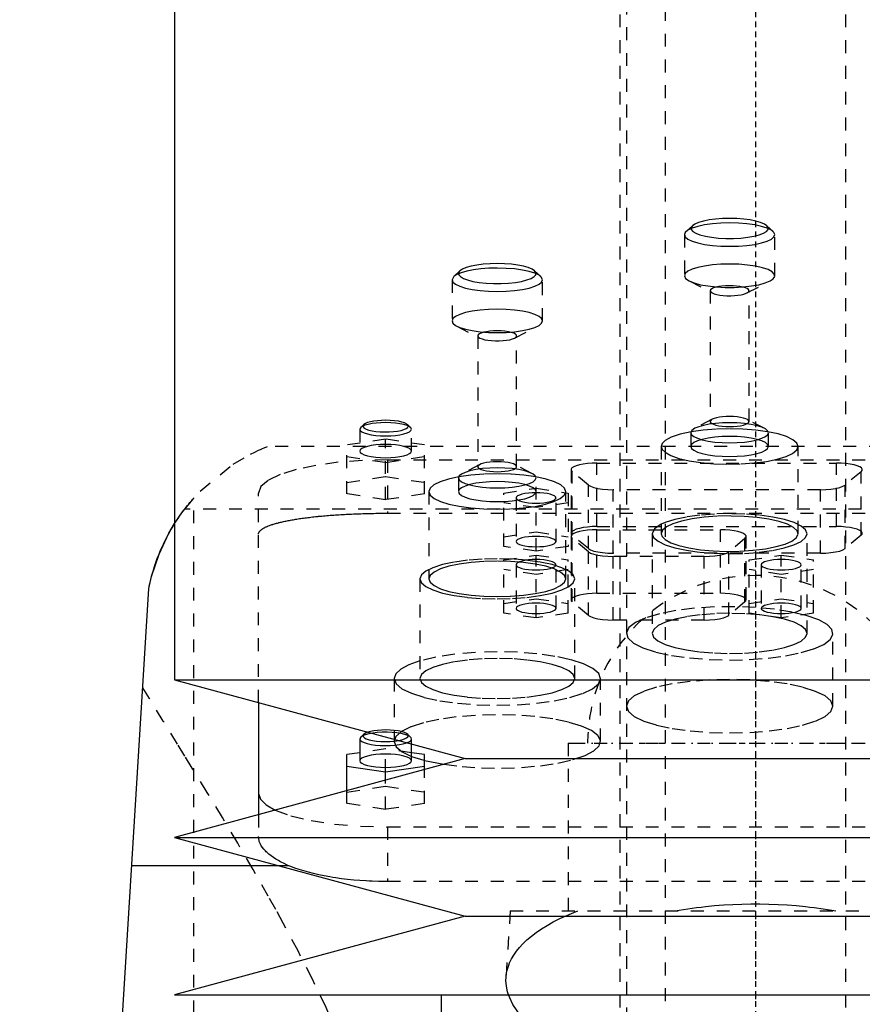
# Model space of a CAD drawing. Extents: x -90 to 90, y -319 to 827.
# Tile 9 of 11: x -57 to 8, y 268 to 344. Entities that reach past the tile are written whole.
import ezdxf

# ---------------------------------------------------------------- set-up
doc = ezdxf.new("R2010")
doc.units = 0
doc.linetypes.add('CENTER', pattern=[1.5, 0.45, -0.5, 0.05, -0.5])
doc.linetypes.add('DASHED', pattern=[2, 1, -1])
for name, color, linetype in [('AM_0', 7, 'CONTINUOUS'), ('AM_3', 7, 'DASHED'), ('AM_7', 7, 'CENTER')]:
    doc.layers.add(name, color=color, linetype=linetype)

msp = doc.modelspace()

# ---------------------------------------------------------------- linework, layer by layer
at = {"layer": 'AM_0', "color": 7, "linetype": 'CONTINUOUS'}
for p, q in [((-45, 360.5), (-45, 292.9)), ((-57, 137.05), (-47, 300)), ((-45, 292.9), (-22.5, 286.8)), ((-45, 292.9), (45, 292.9)), ((-38.5, 291.138), (-38.5, 282.462)), ((-30.336, 288.692), (-30.577, 288.468)), ((-30.577, 288.468), (-30.65, 288.329)), ((-30.65, 288.329), (-30.65, 286.639)), ((-26.65, 286.639), (-26.65, 287.925)), ((-30.65, 287.26), (-31.65, 287.11)), ((-31.65, 284.319), (-31.65, 287.11)), ((-25.65, 287.11), (-26.65, 287.26)), ((-25.65, 285.946), (-25.65, 287.11)), ((-22.5, 286.8), (-45, 280.7)), ((-25.65, 286.667), (-24.131, 286.36)), ((-22.5, 286.8), (22.5, 286.8)), ((-31.65, 286.214), (-28.65, 285.766)), ((-28.65, 285.766), (-25.65, 286.214)), ((-28.65, 285.133), (-28.65, 285.766)), ((-45, 280.7), (-22.5, 274.6)), ((-45, 280.7), (45, 280.7)), ((-36.885, 278.5), (-48.319, 278.5)), ((-22.5, 274.6), (-45, 268.5)), ((-22.5, 274.6), (22.5, 274.6)), ((-45, 268.5), (45, 268.5)), ((-24.35, 268.5), (-24.35, 266))]:
    msp.add_line(p, q, dxfattribs=at)
for points in [[(-30.336, 288.692), (-30.396, 288.601), (-30.384, 288.509), (-30.3, 288.42), (-30.147, 288.336), (-29.933, 288.263), (-29.665, 288.202), (-29.356, 288.156), (-29.017, 288.128), (-28.663, 288.118), (-28.308, 288.127), (-27.968, 288.154), (-27.656, 288.198)], [(-30.044, 288.845), (-30.218, 288.772), (-30.336, 288.692)], [(-30.65, 288.329), (-30.613, 288.23), (-30.502, 288.134), (-30.321, 288.045), (-30.079, 287.967), (-29.782, 287.903), (-29.444, 287.854), (-29.075, 287.824), (-28.691, 287.812), (-28.305, 287.82), (-27.932, 287.846), (-27.586, 287.891), (-27.28, 287.952), (-27.025, 288.028)], [(-30.65, 286.639), (-30.612, 286.538), (-30.498, 286.441), (-30.313, 286.351), (-30.064, 286.273), (-29.761, 286.209), (-29.415, 286.161), (-29.04, 286.131), (-28.65, 286.121), (-28.26, 286.131), (-27.885, 286.161), (-27.539, 286.209), (-27.236, 286.273), (-26.987, 286.351), (-26.802, 286.441), (-26.688, 286.538), (-26.65, 286.639)], [(-38.5, 284.088), (-38.354, 283.647), (-37.919, 283.219), (-37.209, 282.816)]]:
    msp.add_lwpolyline(points, dxfattribs=at)
for points in [[(-47, 300, 0), (-46.785, 300.919, 0), (-46.203, 302.663, 0), (-45.439, 304.272, 0), (-44.998, 305.022, 0)], [(-47, 300, 0), (-46.968, 300.157, 0), (-46.898, 300.471, 0), (-46.821, 300.784, 0), (-46.78, 300.94, 0), (-46.737, 301.095, 0), (-46.647, 301.403, 0), (-46.551, 301.709, 0), (-46.449, 302.01, 0), (-46.341, 302.307, 0), (-46.229, 302.599, 0), (-46.17, 302.743, 0), (-46.111, 302.885, 0), (-45.989, 303.165, 0), (-45.864, 303.439, 0), (-45.735, 303.705, 0), (-45.604, 303.964, 0), (-45.471, 304.214, 0), (-45.404, 304.336, 0), (-45.336, 304.456, 0), (-45.201, 304.689, 0), (-45.067, 304.913, 0), (-44.999, 305.021, 0)]]:
    msp.add_polyline3d(points, dxfattribs=at)
at = {"layer": 'AM_3', "color": 6, "linetype": 'DASHED'}
for p, q in [((-7, 479), (-7, -50.5)), ((7, -50.5), (7, 479)), ((-10, 463.5), (-10, -10.5)), ((-10.5, 360.5), (-10.5, 257.5)), ((-4.89, 328.114), (-5.372, 327.666)), ((1.372, 327.666), (0.89, 328.114)), ((-5.5, 327.423), (-5.5, 324.235)), ((1.5, 324.235), (1.5, 327.423)), ((-22.89, 324.614), (-23.372, 324.166)), ((-16.628, 324.166), (-17.11, 324.614)), ((-23.372, 324.166), (-23.5, 323.923)), ((-23.5, 323.923), (-23.5, 320.735)), ((-16.5, 320.735), (-16.5, 323.923)), ((-5.132, 323.831), (-3.342, 322.903)), ((-0.658, 322.903), (1.132, 323.831)), ((-3.5, 323.076), (-3.5, 312.934)), ((-0.5, 312.934), (-0.5, 323.076)), ((-23.132, 320.331), (-21.342, 319.403)), ((-18.658, 319.403), (-16.868, 320.331)), ((-21.5, 319.576), (-21.5, 309.434)), ((-18.5, 309.434), (-18.5, 319.576)), ((-3.342, 313.107), (-4.684, 312.411)), ((0.684, 312.411), (-0.658, 313.107)), ((-30.577, 312.474), (-30.65, 312.335)), ((-30.65, 312.335), (-30.65, 310.645)), ((-30.336, 312.698), (-30.577, 312.474)), ((-26.723, 312.474), (-26.964, 312.698)), ((-26.65, 310.645), (-26.65, 312.335)), ((-28.65, 311.564), (-31.65, 311.116)), ((-28.65, 306.874), (-28.65, 311.564)), ((-25.65, 311.116), (-28.65, 311.564)), ((-5, 312.065), (-5, 311.002)), ((1, 311.002), (1, 312.065)), ((37.803, 311), (-37.803, 311)), ((-31.65, 307.322), (-31.65, 311.116)), ((-25.65, 307.322), (-25.65, 311.116)), ((-7.3, 311.002), (-7.3, 304.241)), ((3.3, 304.241), (3.3, 311.002)), ((-31.65, 310.219), (-28.65, 309.771)), ((-28.65, 309.771), (-25.65, 310.219)), ((-28.5, 309.97), (-28.5, 305.825)), ((-28.5, 309.97), (28.5, 309.97)), ((-21.342, 309.607), (-22.684, 308.911)), ((-17.316, 308.911), (-18.658, 309.607)), ((-14.28, 309.202), (-14.28, 304.276)), ((-12.28, 309.72), (6.28, 309.72)), ((-12.28, 304.794), (-12.28, 309.72)), ((6.28, 304.794), (6.28, 309.72)), ((-31.65, 308.218), (-28.65, 308.667)), ((-28.65, 308.667), (-25.65, 308.218)), ((-23, 308.565), (-23, 307.502)), ((-17, 302.882), (-17, 308.565)), ((-14.189, 304.122), (-14.189, 309.048)), ((-12.939, 308.013), (-14.189, 309.048)), ((8.189, 309.048), (6.939, 308.013)), ((8.189, 304.122), (8.189, 309.048)), ((-19.5, 307.383), (-17, 307.757)), ((-17, 307.757), (-14.5, 307.383)), ((-12.939, 303.086), (-12.939, 308.013)), ((-11.03, 302.723), (-11.03, 307.649)), ((5.03, 307.649), (-11.03, 307.649)), ((5.03, 302.723), (5.03, 307.649)), ((6.939, 303.086), (6.939, 308.013)), ((-43.5, 137.05), (-43.5, 307.019)), ((-38.5, 291.138), (-38.5, 307.382)), ((-28.65, 306.874), (-31.65, 307.322)), ((-25.65, 307.322), (-28.65, 306.874)), ((-25.3, 307.502), (-25.3, 300.741)), ((-19.5, 303.255), (-19.5, 307.383)), ((-18.55, 307.01), (-18.55, 303.629)), ((-15.45, 303.629), (-15.45, 307.01)), ((-14.7, 300.741), (-14.7, 307.502)), ((-14.5, 307.383), (-14.5, 303.255)), ((44.217, 306.15), (-44.217, 306.15)), ((-17, 306.263), (-19.5, 306.636)), ((-14.5, 306.636), (-17, 306.263)), ((-28.5, 305.825), (28.5, 305.825)), ((-12.28, 304.794), (6.28, 304.794)), ((-7.001, 305.099), (-7.301, 304.968)), ((-19.5, 304.003), (-17, 304.376)), ((-17, 304.376), (-14.5, 304.003)), ((-14.28, 304.026), (-14.28, 299.1)), ((-12.939, 303.086), (-14.189, 304.122)), ((-14.189, 298.945), (-14.189, 303.872)), ((-12.939, 302.836), (-14.189, 303.872)), ((-12.28, 304.544), (-2.72, 304.544)), ((-12.28, 299.617), (-12.28, 304.544)), ((-8, 304.241), (-8, 296.513)), ((-2.72, 299.617), (-2.72, 304.544)), ((-0.811, 303.872), (-2.061, 302.836)), ((-0.811, 298.945), (-0.811, 303.872)), ((-0.72, 299.1), (-0.72, 304.026)), ((4, 296.513), (4, 304.241)), ((8.189, 304.122), (6.939, 303.086)), ((-17, 302.882), (-19.5, 303.255)), ((-14.5, 303.255), (-17, 302.882)), ((-19.5, 302.207), (-17, 302.581)), ((-17, 302.581), (-14.5, 302.207)), ((-17, 297.706), (-17, 302.581)), ((-12.939, 297.91), (-12.939, 302.836)), ((5.03, 302.723), (-11.03, 302.723)), ((-11.03, 297.547), (-11.03, 302.473)), ((-3.97, 302.473), (-11.03, 302.473)), ((-3.97, 297.547), (-3.97, 302.473)), ((-2.061, 297.91), (-2.061, 302.836)), ((-0.5, 302.207), (2, 302.581)), ((2, 302.581), (4.5, 302.207)), ((2, 297.706), (2, 302.581)), ((-19.5, 298.079), (-19.5, 302.207)), ((-18.55, 301.833), (-18.55, 298.453)), ((-15.45, 298.453), (-15.45, 301.833)), ((-14.5, 298.079), (-14.5, 302.207)), ((-0.5, 298.079), (-0.5, 302.207)), ((0.45, 301.833), (0.45, 298.453)), ((3.55, 298.453), (3.55, 301.833)), ((4.5, 298.079), (4.5, 302.207)), ((-17, 301.086), (-19.5, 301.46)), ((-14.5, 301.46), (-17, 301.086)), ((2, 301.086), (-0.5, 301.46)), ((4.5, 301.46), (2, 301.086)), ((-26, 300.741), (-26, 293.013)), ((-14, 293.013), (-14, 300.741)), ((-12.28, 299.617), (-2.72, 299.617)), ((-19.5, 298.826), (-17, 299.2)), ((-17, 299.2), (-14.5, 298.826)), ((-12.939, 297.91), (-14.189, 298.945)), ((-0.811, 298.945), (-2.061, 297.91)), ((-0.5, 298.826), (2, 299.2)), ((2, 299.2), (4.5, 298.826)), ((-17, 297.706), (-19.5, 298.079)), ((-14.5, 298.079), (-17, 297.706)), ((2, 297.706), (-0.5, 298.079)), ((4.5, 298.079), (2, 297.706)), ((-3.97, 297.547), (-11.03, 297.547)), ((6, 290.867), (6, 296.513)), ((-28, 293.013), (-28, 288.133)), ((-12, 288.133), (-12, 293.013)), ((-26.723, 288.468), (-26.964, 288.692)), ((-26.65, 287.925), (-26.65, 288.329)), ((-14.5, 288), (-14.5, 275)), ((-14.5, 288), (14.5, 288)), ((-28.65, 287.559), (-30.65, 287.26)), ((-28.65, 285.766), (-28.65, 287.559)), ((-26.65, 287.26), (-28.65, 287.559)), ((-25.65, 283.316), (-25.65, 285.946)), ((-28.65, 282.868), (-28.65, 285.133)), ((-31.65, 284.213), (-28.65, 284.661)), ((-31.65, 283.316), (-31.65, 284.319)), ((-28.65, 284.661), (-25.65, 284.213)), ((-28.65, 282.868), (-31.65, 283.316)), ((-25.65, 283.316), (-28.65, 282.868)), ((-38.5, 282.462), (-38.5, 280.775)), ((-28.5, 281.5), (-28.5, 277.269)), ((28.5, 281.5), (-28.5, 281.5)), ((-36.159, 278.5), (-36.885, 278.5)), ((28.5, 277.269), (-28.5, 277.269)), ((-19, 275), (-19.323, 269.83)), ((-19, 275), (19, 275))]:
    msp.add_line(p, q, dxfattribs=at)
for points in [[(1.5, 327.423), (1.433, 327.6), (1.234, 327.769), (0.91, 327.926), (0.475, 328.063), (-0.056, 328.176), (-0.661, 328.26), (-1.317, 328.311), (-2, 328.329), (-2.683, 328.311), (-3.339, 328.26), (-3.944, 328.176), (-4.475, 328.063), (-4.91, 327.926), (-5.234, 327.769), (-5.433, 327.6), (-5.5, 327.423), (-5.433, 327.246), (-5.234, 327.076), (-4.91, 326.92), (-4.475, 326.782), (-3.944, 326.67), (-3.339, 326.586), (-2.683, 326.534), (-2, 326.517), (-1.317, 326.534), (-0.661, 326.586), (-0.056, 326.67), (0.475, 326.782), (0.91, 326.92), (1.234, 327.076), (1.433, 327.246)], [(-16.5, 320.735), (-16.567, 320.912), (-16.766, 321.082), (-17.09, 321.238), (-17.525, 321.376), (-18.056, 321.488), (-18.661, 321.572), (-19.317, 321.624), (-20, 321.641), (-20.683, 321.624), (-21.339, 321.572), (-21.944, 321.488), (-22.475, 321.376), (-22.91, 321.238), (-23.234, 321.082), (-23.433, 320.912), (-23.5, 320.735), (-23.433, 320.559), (-23.234, 320.389), (-22.91, 320.232), (-22.475, 320.095), (-21.944, 319.982), (-21.339, 319.898), (-20.683, 319.847), (-20, 319.829), (-19.317, 319.847), (-18.661, 319.898), (-18.056, 319.982), (-17.525, 320.095), (-17.09, 320.232), (-16.766, 320.389), (-16.567, 320.559)], [(1, 311.002), (0.942, 311.154), (0.772, 311.299), (0.494, 311.433), (0.121, 311.551), (-0.333, 311.648), (-0.852, 311.719), (-1.415, 311.764), (-2, 311.778), (-2.585, 311.764), (-3.148, 311.719), (-3.667, 311.648), (-4.121, 311.551), (-4.494, 311.433), (-4.772, 311.299), (-4.942, 311.154), (-5, 311.002), (-4.942, 310.851), (-4.772, 310.705), (-4.494, 310.571), (-4.121, 310.453), (-3.667, 310.356), (-3.148, 310.285), (-2.585, 310.241), (-2, 310.226), (-1.415, 310.241), (-0.852, 310.285), (-0.333, 310.356), (0.121, 310.453), (0.494, 310.571), (0.772, 310.705), (0.942, 310.851)], [(-15.45, 307.01), (-15.48, 307.088), (-15.568, 307.163), (-15.711, 307.233), (-15.904, 307.293), (-16.139, 307.343), (-16.407, 307.38), (-16.698, 307.403), (-17, 307.411), (-17.302, 307.403), (-17.593, 307.38), (-17.861, 307.343), (-18.096, 307.293), (-18.289, 307.233), (-18.432, 307.163), (-18.52, 307.088), (-18.55, 307.01), (-18.52, 306.932), (-18.432, 306.856), (-18.289, 306.787), (-18.096, 306.726), (-17.861, 306.676), (-17.593, 306.639), (-17.302, 306.616), (-17, 306.609), (-16.698, 306.616), (-16.407, 306.639), (-16.139, 306.676), (-15.904, 306.726), (-15.711, 306.787), (-15.568, 306.856), (-15.48, 306.932)], [(-14, 300.741), (-14.115, 301.044), (-14.457, 301.335), (-15.011, 301.603), (-15.757, 301.839), (-16.667, 302.032), (-17.704, 302.175), (-18.829, 302.264), (-20, 302.293), (-21.171, 302.264), (-22.296, 302.175), (-23.333, 302.032), (-24.243, 301.839), (-24.989, 301.603), (-25.543, 301.335), (-25.885, 301.044), (-26, 300.741), (-25.885, 300.438), (-25.543, 300.146), (-24.989, 299.878), (-24.243, 299.642), (-23.333, 299.449), (-22.296, 299.306), (-21.171, 299.217), (-20, 299.188), (-18.829, 299.217), (-17.704, 299.306), (-16.667, 299.449), (-15.757, 299.642), (-15.011, 299.878), (-14.457, 300.146), (-14.115, 300.438)], [(-15.45, 298.453), (-15.48, 298.531), (-15.568, 298.606), (-15.711, 298.676), (-15.904, 298.736), (-16.139, 298.786), (-16.407, 298.823), (-16.698, 298.846), (-17, 298.854), (-17.302, 298.846), (-17.593, 298.823), (-17.861, 298.786), (-18.096, 298.736), (-18.289, 298.676), (-18.432, 298.606), (-18.52, 298.531), (-18.55, 298.453), (-18.52, 298.374), (-18.432, 298.299), (-18.289, 298.23), (-18.096, 298.169), (-17.861, 298.119), (-17.593, 298.082), (-17.302, 298.059), (-17, 298.051), (-16.698, 298.059), (-16.407, 298.082), (-16.139, 298.119), (-15.904, 298.169), (-15.711, 298.23), (-15.568, 298.299), (-15.48, 298.374)], [(3.55, 298.453), (3.52, 298.531), (3.432, 298.606), (3.289, 298.676), (3.096, 298.736), (2.861, 298.786), (2.593, 298.823), (2.302, 298.846), (2, 298.854), (1.698, 298.846), (1.407, 298.823), (1.139, 298.786), (0.904, 298.736), (0.711, 298.676), (0.568, 298.606), (0.48, 298.531), (0.45, 298.453), (0.48, 298.374), (0.568, 298.299), (0.711, 298.23), (0.904, 298.169), (1.139, 298.119), (1.407, 298.082), (1.698, 298.059), (2, 298.051), (2.302, 298.059), (2.593, 298.082), (2.861, 298.119), (3.096, 298.169), (3.289, 298.23), (3.432, 298.299), (3.52, 298.374)], [(-14, 293.013), (-14.115, 293.316), (-14.457, 293.607), (-15.011, 293.876), (-15.757, 294.111), (-16.667, 294.304), (-17.704, 294.448), (-18.829, 294.536), (-20, 294.566), (-21.171, 294.536), (-22.296, 294.448), (-23.333, 294.304), (-24.243, 294.111), (-24.989, 293.876), (-25.543, 293.607), (-25.885, 293.316), (-26, 293.013), (-25.885, 292.71), (-25.543, 292.419), (-24.989, 292.15), (-24.243, 291.915), (-23.333, 291.722), (-22.296, 291.578), (-21.171, 291.49), (-20, 291.46), (-18.829, 291.49), (-17.704, 291.578), (-16.667, 291.722), (-15.757, 291.915), (-15.011, 292.15), (-14.457, 292.419), (-14.115, 292.71)], [(-10, 290.867), (-9.846, 290.464), (-9.391, 290.075), (-8.652, 289.717), (-7.657, 289.403), (-6.445, 289.146), (-5.061, 288.955), (-3.561, 288.837), (-2, 288.797), (-0.439, 288.837), (1.061, 288.955), (2.445, 289.146), (3.657, 289.403), (4.652, 289.717), (5.391, 290.075), (5.846, 290.464), (6, 290.867), (5.846, 291.271), (5.391, 291.66), (4.652, 292.018), (3.657, 292.332), (2.445, 292.589), (1.061, 292.78), (-0.439, 292.898), (-2, 292.938), (-3.561, 292.898), (-5.061, 292.78), (-6.445, 292.589), (-7.657, 292.332), (-8.652, 292.018), (-9.391, 291.66), (-9.846, 291.271)]]:
    msp.add_lwpolyline(points, close=True, dxfattribs=at)
for points in [[(-2, 328.682), (-2.554, 328.669), (-3.088, 328.629), (-3.586, 328.565), (-4.029, 328.478), (-4.402, 328.371), (-4.692, 328.248), (-4.89, 328.114)], [(0.89, 328.114), (0.692, 328.248), (0.402, 328.371), (0.029, 328.478), (-0.414, 328.565), (-0.912, 328.629), (-1.446, 328.669), (-2, 328.682)], [(-4.89, 328.114), (-4.991, 327.966), (-4.98, 327.815), (-4.857, 327.669), (-4.626, 327.531), (-4.298, 327.407), (-3.883, 327.301), (-3.398, 327.219), (-2.86, 327.162), (-2.29, 327.133), (-1.71, 327.133), (-1.14, 327.162), (-0.602, 327.219), (-0.117, 327.301), (0.298, 327.407), (0.626, 327.531), (0.857, 327.669), (0.98, 327.815), (0.991, 327.966), (0.89, 328.114)], [(-20, 325.182), (-20.554, 325.169), (-21.088, 325.129), (-21.586, 325.065), (-22.029, 324.978), (-22.402, 324.871), (-22.692, 324.748), (-22.89, 324.614)], [(-17.11, 324.614), (-17.308, 324.748), (-17.598, 324.871), (-17.971, 324.978), (-18.414, 325.065), (-18.912, 325.129), (-19.446, 325.169), (-20, 325.182)], [(-23.5, 323.923), (-23.433, 323.746), (-23.234, 323.576), (-22.91, 323.42), (-22.475, 323.282), (-21.944, 323.17), (-21.339, 323.086), (-20.683, 323.034), (-20, 323.017), (-19.317, 323.034), (-18.661, 323.086), (-18.056, 323.17), (-17.525, 323.282), (-17.09, 323.42), (-16.766, 323.576), (-16.567, 323.746), (-16.5, 323.923), (-16.567, 324.1), (-16.766, 324.269), (-17.09, 324.426), (-17.525, 324.563), (-18.056, 324.676), (-18.661, 324.76), (-19.317, 324.811), (-20, 324.829)], [(-20, 324.829), (-20.646, 324.813), (-21.27, 324.767), (-21.85, 324.692), (-22.367, 324.59), (-22.802, 324.466), (-23.141, 324.322), (-23.372, 324.166)], [(-22.89, 324.614), (-22.991, 324.466), (-22.98, 324.315), (-22.857, 324.169), (-22.626, 324.031), (-22.298, 323.907), (-21.883, 323.801), (-21.398, 323.719), (-20.86, 323.662), (-20.29, 323.633), (-19.71, 323.633), (-19.14, 323.662), (-18.602, 323.719), (-18.117, 323.801), (-17.702, 323.907), (-17.374, 324.031), (-17.143, 324.169), (-17.02, 324.315), (-17.009, 324.466), (-17.11, 324.614)], [(-2, 325.141), (-2.683, 325.124), (-3.339, 325.072), (-3.944, 324.988), (-4.475, 324.876), (-4.91, 324.738), (-5.234, 324.582), (-5.433, 324.412), (-5.5, 324.235)], [(1.132, 323.831), (1.383, 324.003), (1.494, 324.184), (1.462, 324.368), (1.287, 324.546), (0.977, 324.712), (0.543, 324.858), (0.005, 324.978), (-0.615, 325.067), (-1.293, 325.122), (-2, 325.141)], [(-5.5, 324.235), (-5.407, 324.027), (-5.132, 323.831)], [(-5.132, 323.831), (-4.756, 323.677), (-4.268, 323.545), (-3.689, 323.442), (-3.041, 323.37), (-2.352, 323.334), (-1.648, 323.334), (-0.959, 323.37), (-0.311, 323.442), (0.268, 323.545), (0.756, 323.677), (1.132, 323.831)], [(-3.342, 322.903), (-3.188, 322.839), (-2.989, 322.784), (-2.753, 322.74), (-2.489, 322.709), (-2.206, 322.692), (-1.916, 322.688), (-1.629, 322.7), (-1.355, 322.726), (-1.106, 322.764), (-0.891, 322.815), (-0.717, 322.875), (-0.591, 322.943), (-0.518, 323.016), (-0.501, 323.091), (-0.54, 323.165), (-0.634, 323.236), (-0.779, 323.302), (-0.97, 323.358), (-1.199, 323.404), (-1.459, 323.438), (-1.738, 323.458), (-2.028, 323.464), (-2.317, 323.456), (-2.593, 323.433), (-2.848, 323.396), (-3.071, 323.348), (-3.253, 323.29), (-3.388, 323.223), (-3.472, 323.151), (-3.5, 323.076)], [(-3.5, 323.076), (-3.46, 322.987), (-3.342, 322.903)], [(-20, 319.964), (-20.293, 319.957), (-20.574, 319.935), (-20.833, 319.899), (-21.061, 319.851), (-21.247, 319.792), (-21.386, 319.725), (-21.471, 319.652), (-21.5, 319.576)], [(-18.658, 319.403), (-18.55, 319.476), (-18.502, 319.554), (-18.516, 319.633), (-18.591, 319.709), (-18.724, 319.78), (-18.91, 319.843), (-19.141, 319.894), (-19.407, 319.933), (-19.697, 319.956), (-20, 319.964)], [(-21.5, 319.576), (-21.46, 319.487), (-21.342, 319.403)], [(-21.342, 319.403), (-21.181, 319.337), (-20.972, 319.28), (-20.724, 319.236), (-20.446, 319.205), (-20.151, 319.19), (-19.849, 319.19), (-19.554, 319.205), (-19.276, 319.236), (-19.028, 319.28), (-18.819, 319.337), (-18.658, 319.403)], [(-30.336, 312.698), (-30.395, 312.609), (-30.386, 312.519), (-30.307, 312.431), (-30.163, 312.349), (-29.959, 312.276), (-29.703, 312.215), (-29.406, 312.168), (-29.078, 312.137), (-28.734, 312.124), (-28.386, 312.129), (-28.049, 312.151), (-27.735, 312.19), (-27.458, 312.245), (-27.228, 312.312), (-27.054, 312.391), (-26.943, 312.476), (-26.901, 312.566), (-26.927, 312.655), (-27.021, 312.742), (-27.181, 312.822), (-27.398, 312.893), (-27.665, 312.951), (-27.971, 312.994), (-28.303, 313.02), (-28.65, 313.029)], [(-28.65, 313.029), (-28.973, 313.022), (-29.285, 312.998), (-29.575, 312.961), (-29.833, 312.91), (-30.051, 312.848), (-30.22, 312.776), (-30.336, 312.698)], [(-3.5, 312.934), (-3.471, 312.858), (-3.386, 312.785), (-3.247, 312.718), (-3.061, 312.659), (-2.833, 312.611), (-2.574, 312.575), (-2.293, 312.553), (-2, 312.546), (-1.707, 312.553), (-1.426, 312.575), (-1.167, 312.611), (-0.939, 312.659), (-0.753, 312.718), (-0.614, 312.785), (-0.529, 312.858), (-0.5, 312.934), (-0.529, 313.01), (-0.614, 313.082), (-0.753, 313.15), (-0.939, 313.208), (-1.167, 313.257), (-1.426, 313.293), (-1.707, 313.315), (-2, 313.322)], [(-3.342, 313.107), (-3.46, 313.023), (-3.5, 312.934)], [(-2, 313.322), (-2.275, 313.316), (-2.541, 313.296), (-2.789, 313.264), (-3.01, 313.221), (-3.196, 313.168), (-3.342, 313.107)], [(-30.65, 312.335), (-30.612, 312.234), (-30.498, 312.137), (-30.313, 312.047), (-30.064, 311.969), (-29.761, 311.904), (-29.415, 311.857), (-29.04, 311.827), (-28.65, 311.817), (-28.26, 311.827), (-27.885, 311.857), (-27.539, 311.904), (-27.236, 311.969), (-26.987, 312.047), (-26.802, 312.137), (-26.688, 312.234), (-26.65, 312.335), (-26.688, 312.436), (-26.802, 312.533), (-26.987, 312.622), (-27.236, 312.701), (-27.539, 312.765), (-27.885, 312.813), (-28.26, 312.843), (-28.65, 312.853)], [(-28.65, 312.853), (-29.019, 312.844), (-29.376, 312.817), (-29.707, 312.774), (-30.002, 312.716), (-30.251, 312.645), (-30.445, 312.563), (-30.577, 312.474)], [(-5, 312.065), (-4.942, 311.913), (-4.772, 311.767), (-4.494, 311.633), (-4.121, 311.516), (-3.667, 311.419), (-3.148, 311.347), (-2.585, 311.303), (-2, 311.288), (-1.415, 311.303), (-0.852, 311.347), (-0.333, 311.419), (0.121, 311.516), (0.494, 311.633), (0.772, 311.767), (0.942, 311.913), (1, 312.065), (0.942, 312.216), (0.772, 312.362), (0.494, 312.496), (0.121, 312.614), (-0.333, 312.71), (-0.852, 312.782), (-1.415, 312.826), (-2, 312.841)], [(-4.684, 312.411), (-4.92, 312.243), (-5, 312.065)], [(-2, 312.374), (-3.051, 312.347), (-4.061, 312.266), (-4.989, 312.135)], [(-2, 312.841), (-2.551, 312.828), (-3.083, 312.789), (-3.578, 312.725), (-4.02, 312.639), (-4.393, 312.533), (-4.684, 312.411)], [(3.3, 311.002), (3.198, 311.27), (2.897, 311.527), (2.407, 311.764), (1.748, 311.972), (0.945, 312.143), (0.028, 312.269), (-0.966, 312.347), (-2, 312.374)], [(-7.004, 311.454), (-7.225, 311.231), (-7.3, 311.002)], [(-4.989, 312.135), (-5.842, 311.947), (-6.524, 311.717), (-7.004, 311.454)], [(-28.65, 311.162), (-29.04, 311.152), (-29.415, 311.123), (-29.761, 311.075), (-30.064, 311.011), (-30.313, 310.932), (-30.498, 310.843), (-30.612, 310.746), (-30.65, 310.645)], [(-26.65, 310.645), (-26.688, 310.746), (-26.802, 310.843), (-26.987, 310.932), (-27.236, 311.011), (-27.539, 311.075), (-27.885, 311.123), (-28.26, 311.152), (-28.65, 311.162)], [(-7.3, 311.002), (-7.225, 310.773), (-7.004, 310.55)], [(-7.004, 310.55), (-6.556, 310.301), (-5.925, 310.08), (-5.138, 309.897), (-4.225, 309.757), (-3.223, 309.667), (-2.172, 309.631), (-1.114, 309.65), (-0.091, 309.722), (0.855, 309.846), (1.686, 310.016), (2.371, 310.226), (2.88, 310.467), (3.194, 310.729), (3.3, 311.002)], [(-28.5, 309.97), (-30.451, 309.92), (-32.327, 309.773), (-34.056, 309.534), (-35.571, 309.212), (-36.815, 308.82), (-37.739, 308.372), (-38.308, 307.887), (-38.5, 307.382)], [(-30.65, 310.645), (-30.612, 310.544), (-30.498, 310.446), (-30.313, 310.357), (-30.064, 310.278), (-29.761, 310.214), (-29.415, 310.166), (-29.04, 310.137), (-28.65, 310.127), (-28.26, 310.137), (-27.885, 310.166), (-27.539, 310.214), (-27.236, 310.278), (-26.987, 310.357), (-26.802, 310.446), (-26.688, 310.544), (-26.65, 310.645)], [(-20, 309.341), (-20.585, 309.326), (-21.148, 309.282), (-21.667, 309.21), (-22.121, 309.114), (-22.494, 308.996), (-22.772, 308.862), (-22.942, 308.716), (-23, 308.565)], [(-23, 308.565), (-22.942, 308.413), (-22.772, 308.267), (-22.494, 308.133), (-22.121, 308.016), (-21.667, 307.919), (-21.148, 307.847), (-20.585, 307.803), (-20, 307.788), (-19.415, 307.803), (-18.852, 307.847), (-18.333, 307.919), (-17.879, 308.016), (-17.506, 308.133), (-17.228, 308.267), (-17.058, 308.413), (-17, 308.565), (-17.058, 308.716), (-17.228, 308.862), (-17.506, 308.996), (-17.879, 309.114), (-18.333, 309.21), (-18.852, 309.282), (-19.415, 309.326), (-20, 309.341)], [(-20, 309.822), (-20.293, 309.815), (-20.574, 309.793), (-20.833, 309.757), (-21.061, 309.708), (-21.247, 309.65), (-21.386, 309.582), (-21.471, 309.51), (-21.5, 309.434)], [(-21.5, 309.434), (-21.471, 309.358), (-21.386, 309.285), (-21.247, 309.218), (-21.061, 309.159), (-20.833, 309.111), (-20.574, 309.075), (-20.293, 309.053), (-20, 309.046), (-19.707, 309.053), (-19.426, 309.075), (-19.167, 309.111), (-18.939, 309.159), (-18.753, 309.218), (-18.614, 309.285), (-18.529, 309.358), (-18.5, 309.434)], [(-18.5, 309.434), (-18.529, 309.51), (-18.614, 309.582), (-18.753, 309.65), (-18.939, 309.708), (-19.167, 309.757), (-19.426, 309.793), (-19.707, 309.815), (-20, 309.822)], [(-12.28, 309.72), (-12.652, 309.711), (-13.012, 309.684), (-13.346, 309.64), (-13.642, 309.581), (-13.891, 309.509), (-14.083, 309.426), (-14.213, 309.335), (-14.274, 309.239), (-14.266, 309.143), (-14.189, 309.048)], [(8.189, 309.048), (8.266, 309.143), (8.274, 309.239), (8.213, 309.335), (8.083, 309.426), (7.891, 309.509), (7.642, 309.581), (7.346, 309.64), (7.012, 309.684), (6.652, 309.711), (6.28, 309.72)], [(-22.989, 308.635), (-23.778, 308.464), (-24.425, 308.257), (-24.905, 308.022), (-25.2, 307.767), (-25.3, 307.502)], [(-25.3, 307.502), (-25.199, 307.235), (-24.899, 306.978), (-24.411, 306.742), (-23.755, 306.534), (-22.955, 306.363), (-22.042, 306.236), (-21.051, 306.158), (-20.02, 306.13), (-18.989, 306.156), (-17.995, 306.232), (-17.079, 306.357), (-16.274, 306.526), (-15.612, 306.733), (-15.117, 306.969), (-14.809, 307.225), (-14.7, 307.491), (-14.794, 307.759), (-15.086, 308.016), (-15.567, 308.254), (-16.216, 308.463), (-17.011, 308.635)], [(-20, 308.874), (-21.051, 308.847), (-22.061, 308.766), (-22.989, 308.635)], [(-17.011, 308.635), (-17.939, 308.766), (-18.949, 308.847), (-20, 308.874)], [(-20, 308.278), (-20.585, 308.264), (-21.148, 308.219), (-21.667, 308.148), (-22.121, 308.051), (-22.494, 307.933), (-22.772, 307.799), (-22.942, 307.654), (-23, 307.502)], [(-17, 307.502), (-17.058, 307.654), (-17.228, 307.799), (-17.506, 307.933), (-17.879, 308.051), (-18.333, 308.148), (-18.852, 308.219), (-19.415, 308.264), (-20, 308.278)], [(-12.939, 308.013), (-12.771, 307.912), (-12.526, 307.824), (-12.214, 307.75), (-11.85, 307.695), (-11.449, 307.661), (-11.03, 307.649)], [(5.03, 307.649), (5.449, 307.661), (5.85, 307.695), (6.214, 307.75), (6.526, 307.824), (6.771, 307.912), (6.939, 308.013)], [(-23, 307.502), (-22.942, 307.351), (-22.772, 307.205), (-22.494, 307.071), (-22.121, 306.953), (-21.667, 306.856), (-21.148, 306.785), (-20.585, 306.741), (-20, 306.726), (-19.415, 306.741), (-18.852, 306.785), (-18.333, 306.856), (-17.879, 306.953), (-17.506, 307.071), (-17.228, 307.205), (-17.058, 307.351), (-17, 307.502)], [(-7.004, 303.788), (-6.561, 303.542), (-5.941, 303.323), (-5.165, 303.14), (-4.266, 303.001), (-3.278, 302.909), (-2.24, 302.87), (-1.193, 302.885), (-0.177, 302.953), (0.767, 303.071), (1.603, 303.235), (2.298, 303.438), (2.825, 303.673), (3.162, 303.93), (3.298, 304.199), (3.225, 304.47), (2.948, 304.732), (2.478, 304.974), (1.832, 305.188), (1.035, 305.365), (0.12, 305.498), (-0.878, 305.581), (-1.92, 305.612), (-2.965, 305.589), (-3.973, 305.514), (-4.903, 305.388), (-5.719, 305.218), (-6.39, 305.009), (-6.889, 304.77), (-7.196, 304.511), (-7.3, 304.241)], [(-2, 305.793), (-3.175, 305.763), (-4.304, 305.674), (-5.344, 305.53), (-6.255, 305.335), (-7.001, 305.099)], [(-7.001, 303.382), (-6.257, 303.146), (-5.35, 302.952), (-4.313, 302.808), (-3.188, 302.718), (-2.016, 302.688), (-0.844, 302.717), (0.283, 302.804), (1.322, 302.947), (2.234, 303.14), (2.983, 303.375), (3.539, 303.644), (3.883, 303.935), (4, 304.238), (3.886, 304.542), (3.546, 304.833), (2.992, 305.102), (2.246, 305.338), (1.336, 305.531), (0.298, 305.675), (-0.828, 305.764), (-2, 305.793)], [(-12.28, 304.794), (-12.652, 304.785), (-13.012, 304.758), (-13.346, 304.714), (-13.642, 304.655), (-13.891, 304.583), (-14.083, 304.5), (-14.213, 304.409), (-14.274, 304.313), (-14.266, 304.216), (-14.189, 304.122)], [(-7.301, 304.968), (-7.823, 304.615), (-8, 304.241)], [(8.189, 304.122), (8.266, 304.216), (8.274, 304.313), (8.213, 304.409), (8.083, 304.5), (7.891, 304.583), (7.642, 304.655), (7.346, 304.714), (7.012, 304.758), (6.652, 304.785), (6.28, 304.794)], [(-15.45, 303.629), (-15.48, 303.707), (-15.568, 303.783), (-15.711, 303.852), (-15.904, 303.913), (-16.139, 303.963), (-16.407, 304), (-16.698, 304.022), (-17, 304.03), (-17.302, 304.022), (-17.593, 304), (-17.861, 303.963), (-18.096, 303.913), (-18.289, 303.852), (-18.432, 303.783), (-18.52, 303.707), (-18.55, 303.629)], [(-12.28, 304.544), (-12.652, 304.534), (-13.012, 304.508), (-13.346, 304.464), (-13.642, 304.405), (-13.891, 304.333), (-14.083, 304.249), (-14.213, 304.159), (-14.274, 304.063), (-14.266, 303.966), (-14.189, 303.872)], [(-8, 304.241), (-7.886, 303.939), (-7.549, 303.65), (-7.001, 303.382)], [(-7.3, 304.241), (-7.225, 304.011), (-7.004, 303.788)], [(-0.811, 303.872), (-0.734, 303.966), (-0.726, 304.063), (-0.787, 304.159), (-0.917, 304.249), (-1.109, 304.333), (-1.358, 304.405), (-1.654, 304.464), (-1.988, 304.508), (-2.348, 304.534), (-2.72, 304.544)], [(-18.55, 303.629), (-18.52, 303.551), (-18.432, 303.476), (-18.289, 303.406), (-18.096, 303.345), (-17.861, 303.295), (-17.593, 303.258), (-17.302, 303.236), (-17, 303.228), (-16.698, 303.236), (-16.407, 303.258), (-16.139, 303.295), (-15.904, 303.345), (-15.711, 303.406), (-15.568, 303.476), (-15.48, 303.551), (-15.45, 303.629)], [(-12.939, 303.086), (-12.771, 302.986), (-12.526, 302.897), (-12.214, 302.824), (-11.85, 302.769), (-11.449, 302.735), (-11.03, 302.723)], [(5.03, 302.723), (5.449, 302.735), (5.85, 302.769), (6.214, 302.824), (6.526, 302.897), (6.771, 302.986), (6.939, 303.086)], [(-12.939, 302.836), (-12.771, 302.736), (-12.526, 302.647), (-12.214, 302.574), (-11.85, 302.519), (-11.449, 302.485), (-11.03, 302.473)], [(-3.97, 302.473), (-3.551, 302.485), (-3.15, 302.519), (-2.786, 302.574), (-2.474, 302.647), (-2.229, 302.736), (-2.061, 302.836)], [(-20, 302.112), (-21.034, 302.086), (-22.028, 302.008), (-22.945, 301.881), (-23.748, 301.711), (-24.407, 301.503), (-24.897, 301.266), (-25.198, 301.008), (-25.3, 300.741), (-25.198, 300.473), (-24.897, 300.216), (-24.407, 299.978), (-23.748, 299.771), (-22.945, 299.6), (-22.028, 299.473), (-21.034, 299.395), (-20, 299.369), (-18.966, 299.395), (-17.972, 299.473), (-17.055, 299.6), (-16.252, 299.771), (-15.593, 299.978), (-15.103, 300.216), (-14.802, 300.473), (-14.7, 300.741)], [(-14.7, 300.741), (-14.802, 301.008), (-15.103, 301.266), (-15.593, 301.503), (-16.252, 301.711), (-17.055, 301.881), (-17.972, 302.008), (-18.966, 302.086), (-20, 302.112)], [(-15.45, 301.833), (-15.48, 301.912), (-15.568, 301.987), (-15.711, 302.056), (-15.904, 302.117), (-16.139, 302.167), (-16.407, 302.204), (-16.698, 302.227), (-17, 302.235), (-17.302, 302.227), (-17.593, 302.204), (-17.861, 302.167), (-18.096, 302.117), (-18.289, 302.056), (-18.432, 301.987), (-18.52, 301.912), (-18.55, 301.833)], [(-18.55, 301.833), (-18.52, 301.755), (-18.432, 301.68), (-18.289, 301.611), (-18.096, 301.55), (-17.861, 301.5), (-17.593, 301.463), (-17.302, 301.44), (-17, 301.432), (-16.698, 301.44), (-16.407, 301.463), (-16.139, 301.5), (-15.904, 301.55), (-15.711, 301.611), (-15.568, 301.68), (-15.48, 301.755), (-15.45, 301.833)], [(3.55, 301.833), (3.52, 301.912), (3.432, 301.987), (3.289, 302.056), (3.096, 302.117), (2.861, 302.167), (2.593, 302.204), (2.302, 302.227), (2, 302.235), (1.698, 302.227), (1.407, 302.204), (1.139, 302.167), (0.904, 302.117), (0.711, 302.056), (0.568, 301.987), (0.48, 301.912), (0.45, 301.833)], [(0.45, 301.833), (0.48, 301.755), (0.568, 301.68), (0.711, 301.611), (0.904, 301.55), (1.139, 301.5), (1.407, 301.463), (1.698, 301.44), (2, 301.432), (2.302, 301.44), (2.593, 301.463), (2.861, 301.5), (3.096, 301.55), (3.289, 301.611), (3.432, 301.68), (3.52, 301.755), (3.55, 301.833)], [(-12.28, 299.617), (-12.652, 299.608), (-13.012, 299.581), (-13.346, 299.538), (-13.642, 299.479), (-13.891, 299.406), (-14.083, 299.323), (-14.213, 299.232), (-14.274, 299.137), (-14.266, 299.04), (-14.189, 298.945)], [(-0.811, 298.945), (-0.734, 299.04), (-0.726, 299.137), (-0.787, 299.232), (-0.917, 299.323), (-1.109, 299.406), (-1.358, 299.479), (-1.654, 299.538), (-1.988, 299.581), (-2.348, 299.608), (-2.72, 299.617)], [(4.006, 297.881), (2.839, 298.162), (1.48, 298.378), (-0.017, 298.519), (-1.592, 298.581), (-3.184, 298.561), (-4.729, 298.46), (-6.165, 298.281), (-7.436, 298.032), (-8.492, 297.723), (-9.29, 297.366), (-9.798, 296.975), (-9.997, 296.566), (-9.879, 296.155), (-9.448, 295.758), (-8.722, 295.39), (-7.728, 295.068), (-6.508, 294.803), (-5.109, 294.605), (-3.586, 294.484), (-2, 294.443)], [(-12.939, 297.91), (-12.771, 297.81), (-12.526, 297.721), (-12.214, 297.647), (-11.85, 297.592), (-11.449, 297.558), (-11.03, 297.547)], [(4, 296.513), (3.885, 296.816), (3.544, 297.107), (2.991, 297.375), (2.246, 297.61), (1.338, 297.804), (0.302, 297.947), (-0.822, 298.036), (-1.991, 298.066), (-3.161, 298.037), (-4.286, 297.949), (-5.323, 297.806), (-6.233, 297.614), (-6.981, 297.379), (-7.537, 297.111), (-7.881, 296.82), (-8, 296.518), (-7.888, 296.215), (-7.551, 295.924), (-7.001, 295.655)], [(-3.97, 297.547), (-3.551, 297.558), (-3.15, 297.592), (-2.786, 297.647), (-2.474, 297.721), (-2.229, 297.81), (-2.061, 297.91)], [(-2, 294.443), (-0.481, 294.48), (0.983, 294.592), (2.338, 294.773), (3.535, 295.018), (4.531, 295.318), (5.29, 295.66), (5.783, 296.034), (5.993, 296.425), (5.912, 296.82), (5.543, 297.203), (4.9, 297.561), (4.006, 297.881)], [(-7.001, 295.655), (-6.257, 295.419), (-5.348, 295.225), (-4.311, 295.08), (-3.185, 294.991), (-2.013, 294.96), (-0.841, 294.99), (0.287, 295.077), (1.327, 295.221), (2.238, 295.414), (2.986, 295.649), (3.542, 295.918), (3.884, 296.21), (4, 296.513)], [(-20, 295.084), (-21.686, 295.037), (-23.295, 294.9), (-24.757, 294.678), (-26.006, 294.381)], [(-12, 293), (-12.145, 293.406), (-12.594, 293.796), (-13.33, 294.157), (-14.325, 294.473), (-15.539, 294.732), (-16.927, 294.925), (-18.433, 295.044), (-20, 295.084)], [(-26.006, 294.381), (-26.857, 294.08), (-27.485, 293.744), (-27.87, 293.385), (-28, 293.013)], [(-28, 293.013), (-27.847, 292.61), (-27.394, 292.222), (-26.657, 291.865), (-25.666, 291.551), (-24.458, 291.294), (-23.079, 291.102), (-21.583, 290.984), (-20.026, 290.943), (-18.468, 290.981), (-16.968, 291.097), (-15.585, 291.286), (-14.371, 291.542), (-13.372, 291.854), (-12.626, 292.21), (-12.163, 292.597), (-12, 293)], [(-24.131, 286.36), (-22.726, 286.186), (-21.218, 286.087), (-19.663, 286.064), (-18.122, 286.12), (-16.651, 286.253), (-15.308, 286.456), (-14.142, 286.723), (-13.198, 287.043), (-12.511, 287.405), (-12.108, 287.794), (-12.004, 288.196), (-12.202, 288.596), (-12.696, 288.978), (-13.466, 289.328), (-14.484, 289.633), (-15.71, 289.881), (-17.099, 290.063), (-18.598, 290.172), (-20.15, 290.203), (-21.696, 290.157), (-23.178, 290.033), (-24.539, 289.838), (-25.729, 289.578), (-26.702, 289.264), (-27.421, 288.906), (-27.859, 288.52), (-28, 288.118), (-27.838, 287.718), (-27.378, 287.333), (-26.64, 286.978), (-25.65, 286.667)], [(-27.025, 288.028), (-26.831, 288.114), (-26.705, 288.209), (-26.652, 288.309), (-26.674, 288.409), (-26.77, 288.506), (-26.937, 288.596), (-27.168, 288.677), (-27.454, 288.744), (-27.786, 288.796), (-28.15, 288.831), (-28.533, 288.846), (-28.92, 288.842), (-29.297, 288.819), (-29.65, 288.778), (-29.965, 288.719), (-30.231, 288.647), (-30.437, 288.562), (-30.577, 288.468)], [(-28.65, 289.024), (-28.971, 289.016), (-29.281, 288.993), (-29.569, 288.956), (-29.827, 288.906), (-30.044, 288.845)], [(-27.656, 288.198), (-27.395, 288.255), (-27.183, 288.324), (-27.026, 288.402), (-26.93, 288.487), (-26.9, 288.575), (-26.936, 288.663), (-27.038, 288.747), (-27.201, 288.825), (-27.418, 288.893), (-27.683, 288.948), (-27.984, 288.99), (-28.311, 289.015), (-28.65, 289.024)], [(-28.65, 287.157), (-29.04, 287.147), (-29.415, 287.117), (-29.761, 287.069), (-30.064, 287.005), (-30.313, 286.927), (-30.498, 286.837), (-30.612, 286.74), (-30.65, 286.639)], [(-26.65, 286.639), (-26.688, 286.74), (-26.802, 286.837), (-26.987, 286.927), (-27.236, 287.005), (-27.539, 287.069), (-27.885, 287.117), (-28.26, 287.147), (-28.65, 287.157)], [(-37.209, 282.816), (-35.984, 282.372), (-34.426, 282.003), (-32.603, 281.728), (-30.598, 281.558), (-28.5, 281.5)]]:
    msp.add_lwpolyline(points, dxfattribs=at)
for points in [[(-44.217, 306.15, 0), (-43.009, 307.545, 0), (-40.464, 309.628, 0), (-39.118, 310.406, 0), (-38.786, 310.57, 0), (-38.489, 310.709, 0), (-38.355, 310.769, 0), (-38.232, 310.823, 0), (-38.021, 310.912, 0), (-37.862, 310.977, 0), (-37.803, 311, 0)], [(-44.999, 305.021, 0), (-44.935, 305.122, 0), (-44.808, 305.318, 0), (-44.683, 305.504, 0), (-44.622, 305.593, 0), (-44.561, 305.68, 0), (-44.442, 305.847, 0), (-44.327, 306.003, 0), (-44.216, 306.151, 0), (-44.108, 306.291, 0), (-44.005, 306.421, 0), (-43.956, 306.481, 0), (-43.909, 306.539, 0), (-43.821, 306.646, 0), (-43.742, 306.74, 0), (-43.673, 306.821, 0), (-43.616, 306.887, 0), (-43.57, 306.94, 0), (-43.551, 306.962, 0), (-43.535, 306.979, 0), (-43.512, 307.005, 0), (-43.501, 307.017, 0), (-43.5, 307.019, 0)], [(-44.998, 305.022, 0), (-44.874, 305.217, 0), (-44.618, 305.599, 0), (-44.353, 305.969, 0), (-44.217, 306.15, 0)], [(-38.5, 304.194, 0), (-38.5, 304.206, 0), (-38.498, 304.23, 0), (-38.494, 304.254, 0), (-38.491, 304.266, 0), (-38.488, 304.278, 0), (-38.48, 304.303, 0), (-38.47, 304.327, 0), (-38.458, 304.352, 0), (-38.444, 304.376, 0), (-38.427, 304.4, 0), (-38.418, 304.413, 0), (-38.409, 304.425, 0), (-38.388, 304.449, 0), (-38.366, 304.473, 0), (-38.341, 304.498, 0), (-38.314, 304.522, 0), (-38.285, 304.546, 0), (-38.27, 304.558, 0), (-38.254, 304.57, 0), (-38.22, 304.594, 0), (-38.185, 304.618, 0), (-38.166, 304.63, 0), (-38.147, 304.642, 0), (-38.107, 304.666, 0), (-38.065, 304.69, 0), (-38.043, 304.702, 0), (-38.021, 304.713, 0), (-37.975, 304.737, 0), (-37.926, 304.76, 0), (-37.876, 304.783, 0), (-37.824, 304.806, 0), (-37.769, 304.829, 0), (-37.741, 304.84, 0), (-37.713, 304.852, 0), (-37.654, 304.874, 0), (-37.593, 304.896, 0), (-37.531, 304.918, 0), (-37.466, 304.94, 0), (-37.4, 304.962, 0), (-37.366, 304.973, 0), (-37.332, 304.983, 0), (-37.262, 305.005, 0), (-37.19, 305.026, 0), (-37.116, 305.046, 0), (-37.04, 305.067, 0), (-36.963, 305.087, 0), (-36.924, 305.097, 0), (-36.884, 305.107, 0), (-36.803, 305.127, 0), (-36.721, 305.146, 0), (-36.637, 305.166, 0), (-36.552, 305.185, 0), (-36.465, 305.203, 0), (-36.421, 305.213, 0), (-36.377, 305.222, 0), (-36.288, 305.24, 0), (-36.197, 305.258, 0), (-36.105, 305.275, 0), (-36.011, 305.293, 0), (-35.917, 305.31, 0), (-35.869, 305.318, 0), (-35.821, 305.326, 0), (-35.724, 305.343, 0), (-35.627, 305.359, 0), (-35.578, 305.367, 0), (-35.528, 305.374, 0), (-35.428, 305.39, 0), (-35.325, 305.405, 0), (-35.274, 305.413, 0), (-35.221, 305.42, 0), (-35.116, 305.435, 0), (-35.008, 305.45, 0), (-34.899, 305.465, 0), (-34.788, 305.479, 0), (-34.675, 305.493, 0), (-34.618, 305.5, 0), (-34.56, 305.507, 0), (-34.444, 305.521, 0), (-34.327, 305.534, 0), (-34.208, 305.548, 0), (-34.087, 305.561, 0), (-33.965, 305.573, 0), (-33.903, 305.579, 0), (-33.842, 305.586, 0), (-33.717, 305.598, 0), (-33.591, 305.61, 0), (-33.463, 305.621, 0), (-33.334, 305.632, 0), (-33.204, 305.643, 0), (-33.139, 305.649, 0), (-33.073, 305.654, 0), (-32.941, 305.665, 0), (-32.808, 305.675, 0), (-32.673, 305.684, 0), (-32.538, 305.694, 0), (-32.402, 305.703, 0), (-32.334, 305.707, 0), (-32.265, 305.712, 0), (-32.127, 305.72, 0), (-31.989, 305.728, 0), (-31.849, 305.736, 0), (-31.709, 305.744, 0), (-31.568, 305.751, 0), (-31.498, 305.754, 0), (-31.427, 305.758, 0), (-31.285, 305.764, 0), (-31.143, 305.77, 0), (-31.072, 305.773, 0), (-31, 305.776, 0), (-30.857, 305.782, 0), (-30.714, 305.787, 0), (-30.642, 305.789, 0), (-30.571, 305.792, 0), (-30.427, 305.796, 0), (-30.283, 305.8, 0), (-30.139, 305.804, 0), (-29.995, 305.808, 0), (-29.852, 305.811, 0), (-29.78, 305.812, 0), (-29.708, 305.814, 0), (-29.564, 305.816, 0), (-29.421, 305.819, 0), (-29.278, 305.82, 0), (-29.136, 305.822, 0), (-28.993, 305.823, 0), (-28.922, 305.824, 0), (-28.852, 305.824, 0), (-28.711, 305.825, 0), (-28.57, 305.825, 0), (-28.5, 305.825, 0)], [(-28.705, 254.625, 0), (-28.992, 255.849, 0), (-29.657, 258.262, 0), (-30.432, 260.632, 0), (-30.855, 261.801, 0), (-31.3, 262.96, 0), (-32.247, 265.249, 0), (-33.26, 267.501, 0), (-34.327, 269.716, 0), (-35.437, 271.895, 0), (-36.579, 274.038, 0), (-37.16, 275.095, 0), (-37.745, 276.143, 0), (-38.925, 278.211, 0), (-40.111, 280.239, 0), (-41.296, 282.226, 0), (-42.472, 284.169, 0), (-43.631, 286.066, 0), (-44.203, 286.996, 0), (-44.768, 287.914, 0), (-45.877, 289.711, 0), (-46.95, 291.453, 0), (-47.472, 292.303, 0)], [(-36.159, 278.5, 0), (-36.28, 278.553, 0), (-36.516, 278.662, 0), (-36.741, 278.775, 0), (-36.85, 278.833, 0), (-36.956, 278.892, 0), (-37.158, 279.011, 0), (-37.348, 279.134, 0), (-37.524, 279.259, 0), (-37.687, 279.387, 0), (-37.835, 279.516, 0), (-37.904, 279.582, 0), (-37.969, 279.647, 0), (-38.088, 279.78, 0), (-38.192, 279.913, 0), (-38.281, 280.047, 0), (-38.354, 280.181, 0), (-38.412, 280.314, 0), (-38.436, 280.381, 0), (-38.456, 280.448, 0), (-38.484, 280.58, 0), (-38.498, 280.71, 0), (-38.5, 280.775, 0)], [(-28.5, 277.269, 0), (-28.734, 277.27, 0), (-29.208, 277.277, 0), (-29.685, 277.293, 0), (-29.925, 277.304, 0), (-30.165, 277.317, 0), (-30.645, 277.35, 0), (-31.123, 277.39, 0), (-31.596, 277.439, 0), (-32.062, 277.496, 0), (-32.52, 277.562, 0), (-32.746, 277.597, 0), (-32.969, 277.634, 0), (-33.405, 277.714, 0), (-33.827, 277.801, 0), (-34.234, 277.895, 0), (-34.625, 277.994, 0), (-34.997, 278.098, 0), (-35.176, 278.152, 0), (-35.35, 278.207, 0), (-35.683, 278.319, 0), (-36.003, 278.438, 0), (-36.159, 278.5, 0)], [(-19.323, 269.83, 0), (-19.309, 269.995, 0), (-19.255, 270.321, 0), (-19.168, 270.643, 0), (-19.113, 270.802, 0), (-19.05, 270.96, 0), (-18.902, 271.27, 0), (-18.724, 271.573, 0), (-18.519, 271.868, 0), (-18.281, 272.162, 0), (-18.01, 272.456, 0), (-17.861, 272.602, 0), (-17.704, 272.748, 0), (-17.363, 273.037, 0), (-16.988, 273.322, 0), (-16.579, 273.602, 0), (-16.137, 273.875, 0), (-15.663, 274.141, 0), (-15.414, 274.271, 0), (-15.158, 274.398, 0), (-14.624, 274.647, 0), (-14.063, 274.885, 0), (-13.772, 275, 0)], [(-6.239, 275, 0), (-5.911, 275.058, 0), (-5.243, 275.164, 0), (-4.56, 275.257, 0), (-4.215, 275.299, 0), (-3.867, 275.337, 0), (-3.165, 275.404, 0), (-2.458, 275.457, 0), (-1.751, 275.496, 0), (-1.046, 275.522, 0), (-0.346, 275.535, 0), (0, 275.536, 0), (0.346, 275.535, 0), (1.046, 275.522, 0), (1.751, 275.496, 0), (2.458, 275.457, 0), (3.165, 275.404, 0), (3.867, 275.337, 0), (4.215, 275.299, 0), (4.56, 275.257, 0), (5.243, 275.164, 0), (5.911, 275.058, 0), (6.239, 275, 0)], [(-19.136, 268.502, 0), (-19.205, 268.724, 0), (-19.297, 269.168, 0), (-19.329, 269.611, 0), (-19.323, 269.83, 0)], [(-18.273, 267, 0), (-18.462, 267.245, 0), (-18.788, 267.742, 0), (-19.039, 268.248, 0), (-19.136, 268.502, 0)]]:
    msp.add_polyline3d(points, dxfattribs=at)
msp.add_arc((0, 288), 13, 0, 180, dxfattribs=at)
at = {"layer": 'AM_7', "color": 4, "linetype": 'CENTER'}
for p, q in [((0, 826.775), (0, -92.275)), ((0, 365.65), (0, 252.35)), ((0, 302.7), (0, 22.81)), ((-13.65, 288), (13.65, 288))]:
    msp.add_line(p, q, dxfattribs=at)

doc.saveas('drawing.dxf')
